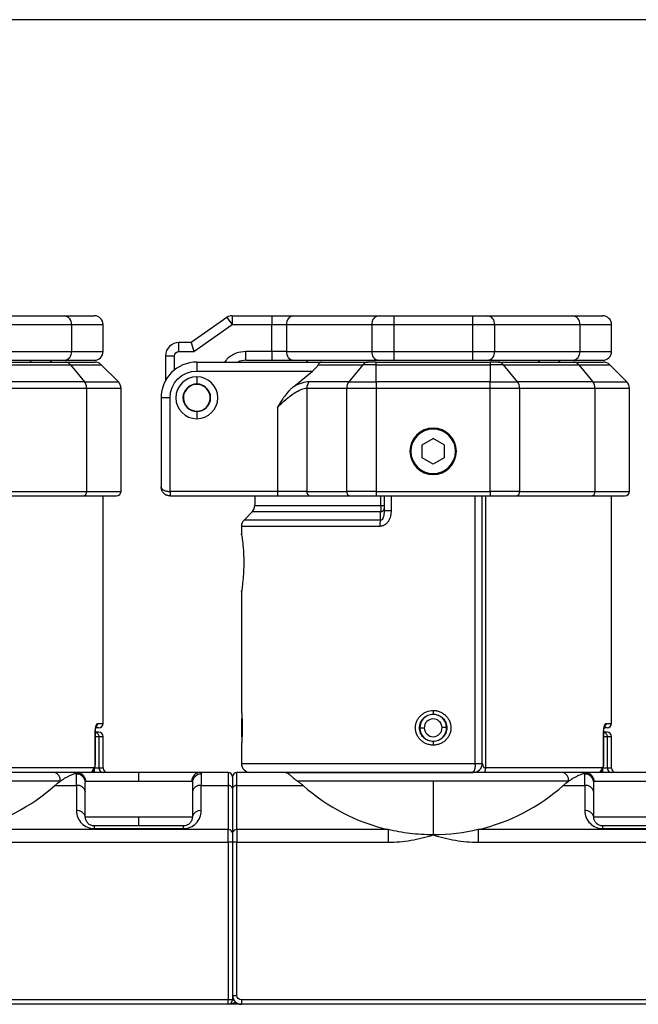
# Model space of a CAD drawing. Header units: millimetres. Extents: x 25 to 1092, y 25 to 838.
# Tile 3 of 81: x 195 to 288, y 126 to 273. Entities that reach past the tile are written whole.
import ezdxf

# ---------------------------------------------------------------- set-up
doc = ezdxf.new("R2010")
doc.units = ezdxf.units.MM
doc.header["$LTSCALE"] = 4
doc.linetypes.add('SLD-Solid', pattern=[0])
doc.layers.add('DIMENSIONS', color=140, linetype='SLD-Solid', lineweight=25)
doc.styles.add('SLDTEXTSTYLE0', font='VERDANA.TTF')
doc.dimstyles.new('SLDDIMSTYLE9', dxfattribs={"dimtxt": 8.632031, "dimasz": 13.208, "dimexe": 0, "dimexo": 0.0625, "dimgap": 2.158008, "dimtad": 0, "dimtih": 1, "dimtoh": 1, "dimlfac": 0.75, "dimrnd": 1e-09, "dimzin": 12, "dimdsep": 46, "dimtxsty": 'SLDTEXTSTYLE0', "dimsah": 1, "dimcen": 0.09, "dimadec": 0, "dimazin": 3, "dimtfac": 1, "dimtofl": 0, "dimtmove": 0, "dimatfit": 3, "dimfxl": 0, "dimfrac": 2, "dimtolj": 1, "dimtzin": 12, "dimarcsym": 0})

# ---------------------------------------------------------------- blocks, each defined once
blk = doc.blocks.new('_D_27')
at = {"layer": 'DIMENSIONS'}
for p, q in [((394.97, 273.31), (59.01, 273.31)), ((71.71, 273.31), (71.71, 216.52)), ((58.88, 200.87), (55.99, 200.87)), ((55.99, 200.87), (55.99, 187.15)), ((84.53, 200.87), (87.43, 200.87)), ((87.43, 200.87), (87.43, 187.15)), ((55.99, 187.15), (58.88, 187.15)), ((87.43, 187.15), (84.53, 187.15)), ((71.71, 126.12), (71.71, 185.22)), ((147.46, 126.12), (59.01, 126.12))]:
    blk.add_line(p, q, dxfattribs=at)
for points in [[(71.71, 273.31), (69.68, 260.1), (73.74, 260.1)], [(71.71, 126.12), (73.74, 139.33), (69.68, 139.33)]]:
    blk.add_solid(points, dxfattribs=at)
at = {"layer": 'DIMENSIONS', "char_height": 8.467, "attachment_point": 1, "style": 'SLDTEXTSTYLE0'}
for s, insert in [('110.4', (55.29, 213.56)), ('4.35', (58.88, 197.91))]:
    blk.add_mtext(s, dxfattribs=dict(at, insert=insert))

msp = doc.modelspace()

# ---------------------------------------------------------------- linework, layer by layer
for p, q in [((189.303, 229.055), (202.05, 229.055)), ((226.384, 228.814), (221.016, 225.055)), ((226.384, 228.814), (227.149, 227.722)), ((227.149, 229.055), (227.149, 227.722)), ((227.149, 229.055), (233.069, 229.055)), ((233.069, 229.055), (233.069, 227.722)), ((236.365, 229.055), (249.112, 229.055)), ((251.305, 229.055), (251.305, 227.722)), ((251.305, 229.055), (263.109, 229.055)), ((263.109, 229.055), (263.109, 227.722)), ((265.303, 229.055), (278.05, 229.055)), ((190.4, 227.722), (203.147, 227.722)), ((203.147, 227.722), (203.147, 223.722)), ((203.147, 227.722), (207.874, 227.722)), ((207.874, 223.722), (207.874, 227.722)), ((221.436, 223.722), (227.149, 227.722)), ((227.149, 227.722), (233.069, 227.722)), ((233.069, 227.722), (235.263, 227.722)), ((233.069, 223.722), (233.069, 227.722)), ((235.263, 227.722), (235.268, 227.722)), ((235.263, 227.722), (235.263, 223.722)), ((235.268, 227.722), (248.015, 227.722)), ((235.268, 227.722), (235.268, 223.722)), ((248.015, 227.722), (251.305, 227.722)), ((248.015, 227.722), (248.015, 223.722)), ((251.305, 227.722), (263.109, 227.722)), ((251.305, 227.722), (251.305, 223.722)), ((263.109, 227.722), (266.4, 227.722)), ((263.109, 227.722), (263.109, 223.722)), ((266.4, 227.722), (266.4, 223.722)), ((266.4, 227.722), (279.147, 227.722)), ((279.147, 227.722), (279.147, 223.722)), ((279.147, 227.722), (283.874, 227.722)), ((283.874, 223.722), (283.874, 227.722)), ((219.207, 223.722), (219.207, 225.055)), ((221.016, 225.055), (219.207, 225.055)), ((221.016, 225.055), (221.436, 223.722)), ((189.303, 222.388), (202.05, 222.388)), ((190.4, 223.722), (203.147, 223.722)), ((203.147, 223.722), (207.874, 223.722)), ((217.207, 223.055), (217.207, 219.37)), ((217.207, 223.055), (218.541, 223.055)), ((218.541, 220.952), (218.541, 223.055)), ((219.207, 223.722), (221.436, 223.722)), ((233.069, 223.722), (229.207, 223.722)), ((229.207, 222.388), (229.207, 223.722)), ((229.207, 222.388), (233.069, 222.388)), ((235.263, 223.722), (233.069, 223.722)), ((233.069, 223.722), (233.069, 222.388)), ((235.263, 223.722), (235.268, 223.722)), ((235.268, 223.722), (248.015, 223.722)), ((236.365, 222.388), (249.112, 222.388)), ((248.015, 223.722), (251.305, 223.722)), ((251.305, 223.722), (251.305, 222.388)), ((251.305, 223.722), (263.109, 223.722)), ((251.305, 222.388), (263.109, 222.388)), ((263.109, 223.722), (263.109, 222.388)), ((263.109, 223.722), (266.4, 223.722)), ((265.303, 222.388), (278.05, 222.388)), ((266.4, 223.722), (279.147, 223.722)), ((279.147, 223.722), (283.874, 223.722)), ((190.925, 222.122), (202.192, 222.122)), ((191.703, 221.731), (202.969, 221.731)), ((202.969, 221.731), (205.074, 219.179)), ((202.969, 221.731), (207.598, 221.731)), ((210.15, 219.179), (207.598, 221.731)), ((221.874, 222.122), (221.874, 220.788)), ((221.874, 222.122), (240.525, 222.122)), ((221.874, 220.788), (239.153, 220.788)), ((236.307, 218.442), (239.153, 220.788)), ((240.028, 221.731), (246.712, 221.731)), ((240.525, 222.122), (247.489, 222.122)), ((246.712, 221.731), (244.607, 219.179)), ((248.683, 221.731), (246.712, 221.731)), ((248.683, 221.731), (248.683, 222.122)), ((248.683, 222.122), (265.732, 222.122)), ((248.683, 219.179), (248.683, 221.731)), ((248.683, 221.731), (265.732, 221.731)), ((265.732, 222.122), (265.732, 221.731)), ((265.732, 221.731), (265.732, 219.179)), ((267.703, 221.731), (265.732, 221.731)), ((266.925, 222.122), (278.192, 222.122)), ((269.808, 219.179), (267.703, 221.731)), ((267.703, 221.731), (278.969, 221.731)), ((278.969, 221.731), (281.074, 219.179)), ((278.969, 221.731), (283.598, 221.731)), ((286.15, 219.179), (283.598, 221.731)), ((221.874, 219.922), (221.874, 218.855)), ((205.074, 219.179), (193.808, 219.179)), ((194.13, 218.236), (205.396, 218.236)), ((205.074, 219.179), (210.15, 219.179)), ((205.396, 218.236), (205.396, 202.788)), ((205.396, 218.236), (210.541, 218.236)), ((210.541, 202.788), (210.541, 218.236)), ((238.316, 218.236), (244.285, 218.236)), ((238.316, 218.236), (238.316, 202.788)), ((244.607, 219.179), (238.638, 219.179)), ((244.285, 218.236), (248.683, 218.236)), ((244.285, 202.788), (244.285, 218.236)), ((244.607, 219.179), (248.683, 219.179)), ((248.683, 219.179), (248.683, 218.236)), ((265.732, 219.179), (248.683, 219.179)), ((248.683, 218.236), (265.732, 218.236)), ((248.683, 218.236), (248.683, 202.788)), ((265.732, 218.236), (265.732, 219.179)), ((265.732, 219.179), (269.808, 219.179)), ((265.732, 202.788), (265.732, 218.236)), ((265.732, 218.236), (270.13, 218.236)), ((281.074, 219.179), (269.808, 219.179)), ((270.13, 218.236), (270.13, 202.788)), ((270.13, 218.236), (281.396, 218.236)), ((281.074, 219.179), (286.15, 219.179)), ((281.396, 218.236), (281.396, 202.788)), ((281.396, 218.236), (286.541, 218.236)), ((286.541, 202.788), (286.541, 218.236)), ((216.541, 216.788), (216.541, 203.455)), ((217.874, 216.788), (216.541, 216.788)), ((217.874, 202.788), (217.874, 216.788)), ((233.918, 215.341), (233.918, 202.788)), ((221.874, 214.722), (221.874, 213.655)), ((257.207, 212.122), (257.207, 212.255)), ((255.541, 209.751), (257.207, 210.713)), ((258.874, 209.751), (257.207, 210.713)), ((255.541, 207.826), (255.541, 209.751)), ((258.874, 209.751), (258.874, 207.826)), ((257.207, 206.864), (255.541, 207.826)), ((258.874, 207.826), (257.207, 206.864)), ((257.207, 205.322), (257.207, 205.455)), ((193.58, 202.122), (204.846, 202.122)), ((194.13, 202.788), (205.396, 202.788)), ((205.396, 202.788), (210.541, 202.788)), ((207.874, 168.122), (207.874, 202.122)), ((233.918, 202.788), (217.874, 202.788)), ((217.874, 202.788), (217.874, 202.122)), ((217.874, 202.122), (233.918, 202.122)), ((230.541, 202.122), (230.541, 200.674)), ((238.316, 202.788), (233.918, 202.788)), ((233.918, 202.788), (233.918, 202.122)), ((238.316, 202.788), (244.285, 202.788)), ((238.866, 202.122), (244.835, 202.122)), ((248.683, 202.788), (244.285, 202.788)), ((248.683, 202.788), (248.683, 202.122)), ((248.683, 202.788), (265.732, 202.788)), ((248.683, 202.122), (265.732, 202.122)), ((249.402, 200.674), (249.402, 202.122)), ((249.874, 202.122), (249.874, 199.89)), ((250.915, 202.122), (250.915, 199.89)), ((263.5, 162.122), (263.5, 202.122)), ((264.541, 162.122), (264.541, 202.122)), ((265.012, 202.122), (265.012, 161.455)), ((270.13, 202.788), (265.732, 202.788)), ((265.732, 202.788), (265.732, 202.122)), ((269.58, 202.122), (280.846, 202.122)), ((270.13, 202.788), (281.396, 202.788)), ((281.396, 202.788), (286.541, 202.788)), ((283.874, 168.122), (283.874, 202.122)), ((230.541, 200.674), (249.402, 200.674)), ((249.402, 200.674), (249.874, 200.674)), ((228.931, 198.512), (230.15, 199.731)), ((249.344, 199.731), (230.15, 199.731)), ((249.338, 198.512), (249.344, 199.731)), ((250.915, 199.89), (249.874, 199.89)), ((228.541, 197.569), (228.541, 196.44)), ((249.23, 197.569), (228.541, 197.569)), ((249.338, 198.512), (228.931, 198.512)), ((228.541, 187.802), (228.541, 170.091)), ((228.559, 187.84), (228.553, 187.802)), ((228.571, 187.937), (228.569, 187.91)), ((257.21, 170.047), (257.209, 169.488)), ((207.071, 168.122), (207.874, 168.122)), ((228.541, 168.788), (228.541, 167.485)), ((283.071, 168.122), (283.874, 168.122)), ((206.688, 162.122), (206.688, 166.788)), ((206.688, 166.788), (206.718, 166.788)), ((206.718, 162.122), (206.718, 166.788)), ((228.541, 167.485), (228.541, 166.122)), ((255.874, 167.425), (255.208, 167.409)), ((259.207, 167.5), (258.54, 167.485)), ((282.688, 162.122), (282.688, 166.788)), ((282.688, 166.788), (282.718, 166.788)), ((282.718, 162.122), (282.718, 166.788)), ((207.233, 166.122), (206.718, 166.122)), ((207.233, 166.122), (207.233, 161.455)), ((207.874, 166.122), (207.233, 166.122)), ((207.874, 161.455), (207.874, 166.122)), ((257.207, 165.422), (257.207, 164.863)), ((283.233, 166.122), (282.718, 166.122)), ((283.233, 166.122), (283.233, 161.455)), ((283.874, 166.122), (283.233, 166.122)), ((283.874, 161.455), (283.874, 166.122)), ((228.541, 164.818), (228.541, 162.122)), ((206.718, 162.122), (206.688, 162.122)), ((228.541, 162.122), (263.5, 162.122)), ((263.5, 162.122), (264.541, 162.122)), ((282.718, 162.122), (282.688, 162.122)), ((206.467, 161.455), (189.012, 161.455)), ((203.874, 158.836), (203.874, 160.545)), ((206.582, 161.455), (207.233, 161.455)), ((206.582, 160.788), (206.582, 161.373)), ((207.233, 161.455), (207.874, 161.455)), ((213.207, 159.455), (213.207, 160.788)), ((226.541, 160.788), (222.431, 160.788)), ((222.541, 160.545), (222.541, 158.836)), ((226.541, 160.788), (226.541, 158.836)), ((227.874, 158.836), (227.874, 160.788)), ((235.143, 160.788), (227.874, 160.788)), ((282.467, 161.455), (265.012, 161.455)), ((279.874, 158.836), (279.874, 160.545)), ((282.582, 161.455), (283.233, 161.455)), ((282.582, 160.788), (282.582, 161.373)), ((283.233, 161.455), (283.874, 161.455)), ((201.44, 159.455), (181.207, 159.455)), ((205.235, 159.455), (213.207, 159.455)), ((213.207, 159.455), (221.113, 159.455)), ((257.207, 159.455), (236.974, 159.455)), ((257.207, 159.455), (257.207, 151.455)), ((277.44, 159.455), (257.207, 159.455)), ((281.235, 159.455), (289.207, 159.455)), ((200.663, 158.836), (203.874, 158.836)), ((203.874, 158.836), (203.874, 155.064)), ((205.207, 154.122), (205.207, 157.893)), ((221.207, 157.893), (221.207, 154.122)), ((222.541, 155.064), (222.541, 158.836)), ((222.541, 158.836), (226.541, 158.836)), ((226.541, 158.836), (226.541, 152.236)), ((227.207, 158.364), (227.207, 151.765)), ((227.874, 158.836), (237.752, 158.836)), ((227.874, 152.236), (227.874, 158.836)), ((276.663, 158.836), (279.874, 158.836)), ((279.874, 158.836), (279.874, 155.064)), ((281.207, 154.122), (281.207, 157.893)), ((205.207, 154.122), (213.207, 154.122)), ((213.207, 154.122), (221.207, 154.122)), ((213.207, 152.788), (213.207, 154.122)), ((281.207, 154.122), (289.207, 154.122)), ((226.541, 152.236), (187.931, 152.236)), ((206.541, 152.788), (206.541, 152.398)), ((219.874, 152.788), (206.541, 152.788)), ((206.541, 152.398), (219.874, 152.398)), ((219.874, 152.398), (219.874, 152.788)), ((226.541, 150.35), (226.541, 152.236)), ((227.874, 152.236), (227.874, 150.35)), ((250.483, 152.236), (227.874, 152.236)), ((250.483, 152.236), (250.483, 150.35)), ((263.931, 152.236), (263.931, 150.35)), ((302.541, 152.236), (263.931, 152.236)), ((282.541, 152.788), (282.541, 152.398)), ((295.874, 152.788), (282.541, 152.788)), ((282.541, 152.398), (295.874, 152.398)), ((187.931, 150.35), (226.541, 150.35)), ((226.541, 150.35), (226.541, 126.788)), ((227.207, 150.35), (226.541, 150.35)), ((227.207, 150.35), (227.207, 127.455)), ((227.874, 150.35), (227.207, 150.35)), ((227.207, 150.35), (227.207, 126.788)), ((227.874, 127.455), (227.874, 150.35)), ((227.874, 150.35), (250.483, 150.35)), ((263.931, 150.35), (302.541, 150.35)), ((226.541, 126.788), (152.541, 126.788)), ((226.541, 126.122), (226.541, 126.788)), ((227.207, 126.788), (226.541, 126.788)), ((227.207, 127.455), (227.874, 127.455)), ((227.207, 126.788), (227.386, 126.788)), ((302.541, 126.788), (228.541, 126.788)), ((228.541, 126.788), (228.541, 126.122)), ((226.541, 126.122), (152.541, 126.122)), ((228.541, 126.122), (226.541, 126.122)), ((302.541, 126.122), (228.541, 126.122))]:
    msp.add_line(p, q)
at = {"flags": 128}
for points in [[(228.578, 196.281), (228.566, 196.326), (228.559, 196.403)], [(228.559, 187.84), (228.566, 187.917), (228.571, 187.937)], [(265.012, 161.455), (265.008, 161.325), (264.997, 161.2), (264.979, 161.085), (264.955, 160.984), (264.925, 160.901), (264.892, 160.839), (264.855, 160.801), (264.817, 160.788)]]:
    msp.add_lwpolyline(points, dxfattribs=at)
for centre, radius, start, end in [((201.919, 227.829), 1.233, 354.98694, 83.90303), ((206.541, 227.722), 1.333, 0, 90), ((227.149, 227.722), 1.333, 90, 125), ((236.491, 227.829), 1.233, 96.08969, 185.00817), ((236.496, 227.829), 1.233, 96.09697, 185.01306), ((249.242, 227.829), 1.233, 96.09697, 185.01306), ((265.172, 227.829), 1.233, 354.98694, 83.90303), ((277.919, 227.829), 1.233, 354.98694, 83.90303), ((282.541, 227.722), 1.333, 0, 90), ((219.207, 223.055), 2, 90, 180), ((196.789, 222.474), 0.354, 274.32875, 345.91019), ((199.807, 222.522), 0.4, 270, 340.52878), ((201.919, 223.614), 1.233, 276.09697, 5.01306), ((206.541, 223.722), 1.333, 270, 0), ((229.207, 219.722), 2.667, 90, 115.84193), ((236.491, 223.614), 1.233, 174.99183, 263.91031), ((236.496, 223.614), 1.233, 174.98694, 263.90303), ((238.607, 222.522), 0.4, 199.47122, 270), ((249.242, 223.614), 1.233, 174.98694, 263.90303), ((265.172, 223.614), 1.233, 276.09697, 5.01306), ((272.789, 222.474), 0.354, 274.32875, 345.91019), ((275.807, 222.522), 0.4, 270, 340.52878), ((277.919, 223.614), 1.233, 276.09697, 5.01306), ((282.541, 223.722), 1.333, 270, 0), ((202.17, 221.108), 1.014, 37.92198, 88.73645), ((206.655, 220.788), 1.333, 45, 90), ((221.874, 216.788), 5.333, 90, 180), ((247.511, 221.108), 1.014, 91.26355, 142.07802), ((266.903, 221.108), 1.014, 37.92198, 88.73645), ((278.17, 221.108), 1.014, 37.92198, 88.73645), ((282.655, 220.788), 1.333, 45, 90), ((221.874, 216.788), 3.133, 90, 270), ((221.874, 216.788), 3.133, 270, 90), ((203.909, 218.254), 1.487, 359.28972, 38.42738), ((209.207, 218.236), 1.333, 0, 45), ((221.874, 216.788), 2.067, 90, 180), ((221.874, 216.788), 2, 339.0388, 159.0388), ((221.874, 216.788), 2.067, 0, 90), ((239.803, 218.254), 1.487, 141.57262, 180.71028), ((245.772, 218.254), 1.487, 141.57262, 180.71028), ((268.642, 218.254), 1.487, 359.28972, 38.42738), ((279.909, 218.254), 1.487, 359.28972, 38.42738), ((285.207, 218.236), 1.333, 0, 45), ((221.874, 216.788), 2.067, 180, 270), ((221.874, 216.788), 2, 159.0388, 339.0388), ((221.874, 216.788), 2.067, 270, 0), ((257.207, 208.788), 3.467, 90, 270), ((257.207, 208.788), 3.333, 90, 270), ((257.207, 208.788), 3.467, 270, 90), ((257.207, 208.788), 3.333, 270, 90), ((204.782, 202.735), 0.617, 276.01969, 4.96102), ((209.874, 202.788), 0.667, 270, 0), ((238.931, 202.735), 0.617, 175.03898, 263.98031), ((244.899, 202.735), 0.617, 175.03898, 263.98031), ((269.515, 202.735), 0.617, 276.01969, 4.96102), ((280.782, 202.735), 0.617, 276.01969, 4.96102), ((285.874, 202.788), 0.667, 270, 0), ((229.207, 200.674), 1.333, 315, 0), ((249.328, 200.283), 0.552, 271.71505, 351.62256), ((229.874, 197.569), 1.333, 135, 180), ((252.913, 197.622), 3.683, 166.02229, 180.82687), ((257.207, 167.455), 2, 1.30264, 181.30264), ((257.207, 167.455), 2.033, 89.93766, 90), ((206.4, 168.117), 0.67, 304.05398, 0.35284), ((207.207, 168.122), 0.667, 270, 0), ((257.207, 167.455), 1.333, 1.30264, 181.30264), ((282.4, 168.117), 0.67, 304.05398, 0.35284), ((283.207, 168.122), 0.667, 270, 0), ((207.207, 166.122), 0.667, 0, 90), ((257.207, 167.455), 2, 181.30264, 1.30264), ((257.207, 167.455), 1.333, 181.30264, 1.30264), ((283.207, 166.122), 0.667, 0, 90), ((229.874, 162.122), 1.333, 180, 270), ((261.762, 161.804), 1.767, 324.89325, 10.34524), ((263.207, 162.122), 1.333, 270, 0), ((200.267, 159.63), 1.186, 351.5269, 77.66547), ((203.898, 159.235), 1.31, 1.08526, 91.04563), ((203.882, 159.315), 1.33, 1.09601, 90.11043), ((205.818, 161.438), 0.65, 271.59396, 1.50985), ((207.892, 161.447), 0.659, 179.31145, 269.29449), ((208.541, 161.455), 0.667, 180, 270), ((222.439, 159.463), 1.326, 90.34134, 180.33732), ((222.517, 159.235), 1.31, 88.95437, 178.91474), ((226.541, 160.122), 0.667, 0, 90), ((227.874, 160.122), 0.667, 90, 180), ((276.267, 159.63), 1.186, 351.5269, 77.66547), ((279.898, 159.235), 1.31, 1.08526, 91.04563), ((279.882, 159.315), 1.33, 1.09601, 90.11043), ((281.818, 161.438), 0.65, 271.59396, 1.50985), ((283.892, 161.447), 0.659, 179.31145, 269.29449), ((284.541, 161.455), 0.667, 180, 270), ((181.207, 180.788), 29.333, 283.25148, 311.54934), ((204.041, 157.657), 1.19, 11.42175, 98.04947), ((222.374, 157.657), 1.19, 81.95053, 168.57825), ((226.624, 158.246), 0.595, 11.42175, 98.04947), ((227.791, 158.246), 0.595, 81.95053, 168.57825), ((257.207, 180.788), 29.333, 228.45066, 256.74852), ((257.207, 180.788), 29.333, 283.25148, 311.54934), ((280.041, 157.657), 1.19, 11.42175, 98.04947), ((204.041, 153.886), 1.19, 11.42175, 98.04947), ((222.374, 153.886), 1.19, 81.95053, 168.57825), ((280.041, 153.886), 1.19, 11.42175, 98.04947), ((226.624, 151.647), 0.595, 11.42175, 98.04947), ((227.791, 151.647), 0.595, 81.95053, 168.57825), ((226.541, 126.788), 0.667, 270, 0), ((228.541, 127.455), 1.333, 180, 270)]:
    msp.add_arc(centre, radius, start, end)
for centre, major_axis, ratio, start_param, end_param in [((238.238, 220.788), (1.832, 1.254), 0.2475294, 5.0593343, 5.8447325), ((240.525, 220.788), (0, 1.333), 0.5266817, 0, 0.7853982)]:
    msp.add_ellipse(centre, major_axis=major_axis, ratio=ratio, start_param=start_param, end_param=end_param)
for points, knots in [([(202.05, 229.055), (202.148, 229.055), (202.346, 229.055), (202.63, 229.055), (202.906, 229.055), (203.172, 229.055), (203.429, 229.055), (203.676, 229.055), (204.122, 229.055), (204.714, 229.055), (205.366, 229.055), (205.884, 229.055), (206.197, 229.055), (206.375, 229.055), (206.47, 229.055), (206.53, 229.055), (206.537, 229.055), (206.541, 229.055)], [0, 0, 0, 0, 0.0343141, 0.0685931, 0.1028519, 0.1371051, 0.1713675, 0.2056539, 0.239979, 0.3641255, 0.4883175, 0.6154333, 0.7425957, 0.8069779, 0.8712743, 0.9355825, 1, 1, 1, 1]), ([(233.069, 229.055), (233.148, 229.055), (233.307, 229.055), (233.544, 229.055), (233.779, 229.055), (234.095, 229.055), (234.484, 229.055), (234.932, 229.055), (235.353, 229.055), (235.734, 229.055), (236.077, 229.055), (236.266, 229.055), (236.36, 229.055)], [0, 0, 0, 0, 0.0616722, 0.1231475, 0.1846448, 0.2463831, 0.3731296, 0.5000539, 0.6268003, 0.7537247, 0.8768182, 1, 1, 1, 1]), ([(249.112, 229.055), (249.142, 229.055), (249.204, 229.055), (249.306, 229.055), (249.414, 229.055), (249.57, 229.055), (249.783, 229.055), (250.063, 229.055), (250.362, 229.055), (250.672, 229.055), (250.988, 229.055), (251.2, 229.055), (251.305, 229.055)], [0, 0, 0, 0, 0.061656, 0.12312638, 0.18462994, 0.24638515, 0.37308584, 0.50005352, 0.62675422, 0.75372191, 0.8767948, 1, 1, 1, 1]), ([(263.109, 229.055), (263.162, 229.055), (263.268, 229.055), (263.426, 229.055), (263.583, 229.055), (263.793, 229.055), (264.052, 229.055), (264.351, 229.055), (264.631, 229.055), (264.885, 229.055), (265.114, 229.055), (265.24, 229.055), (265.303, 229.055)], [0, 0, 0, 0, 0.061656, 0.1231264, 0.1846299, 0.2463852, 0.3730858, 0.5000535, 0.6267542, 0.7537219, 0.8767948, 1, 1, 1, 1]), ([(278.05, 229.055), (278.148, 229.055), (278.346, 229.055), (278.63, 229.055), (278.906, 229.055), (279.172, 229.055), (279.429, 229.055), (279.676, 229.055), (280.122, 229.055), (280.714, 229.055), (281.366, 229.055), (281.884, 229.055), (282.197, 229.055), (282.375, 229.055), (282.47, 229.055), (282.53, 229.055), (282.537, 229.055), (282.541, 229.055)], [0, 0, 0, 0, 0.0343141, 0.0685931, 0.1028519, 0.1371051, 0.1713675, 0.2056539, 0.239979, 0.3641255, 0.4883175, 0.6154333, 0.7425957, 0.8069779, 0.8712743, 0.9355825, 1, 1, 1, 1]), ([(229.207, 223.722), (228.704, 223.668), (227.926, 223.586), (226.998, 223.085), (226.418, 222.633), (226.141, 222.269), (226.029, 222.122)], [0, 0, 0, 0, 0.40698663, 0.62832699, 0.84986131, 1, 1, 1, 1]), ([(202.192, 222.122), (202.29, 222.122), (202.486, 222.122), (202.769, 222.122), (203.043, 222.122), (203.308, 222.122), (203.563, 222.122), (203.809, 222.122), (204.252, 222.122), (204.84, 222.122), (205.488, 222.122), (206.003, 222.122), (206.314, 222.122), (206.49, 222.122), (206.585, 222.122), (206.644, 222.122), (206.651, 222.122), (206.655, 222.122)], [0, 0, 0, 0, 0.0343296, 0.0686245, 0.1028993, 0.1371687, 0.1714472, 0.2057494, 0.24009, 0.3642468, 0.4884491, 0.6155412, 0.74268, 0.8070405, 0.8713164, 0.9356041, 1, 1, 1, 1]), ([(278.192, 222.122), (278.29, 222.122), (278.486, 222.122), (278.769, 222.122), (279.043, 222.122), (279.308, 222.122), (279.563, 222.122), (279.809, 222.122), (280.252, 222.122), (280.84, 222.122), (281.488, 222.122), (282.003, 222.122), (282.314, 222.122), (282.49, 222.122), (282.585, 222.122), (282.644, 222.122), (282.651, 222.122), (282.655, 222.122)], [0, 0, 0, 0, 0.0343296, 0.0686245, 0.1028993, 0.1371687, 0.1714472, 0.2057494, 0.24009, 0.3642468, 0.4884491, 0.6155412, 0.74268, 0.8070405, 0.8713164, 0.9356041, 1, 1, 1, 1]), ([(236.307, 218.442), (236.291, 218.429), (236.259, 218.403), (236.197, 218.349), (236.089, 218.254), (235.88, 218.058), (235.484, 217.645), (234.993, 217.027), (234.438, 216.214), (234.102, 215.65), (233.918, 215.341)], [0, 0, 0, 0, 0.01586703, 0.03142681, 0.06276865, 0.12526431, 0.24986176, 0.49935474, 0.72558492, 1, 1, 1, 1]), ([(233.918, 215.341), (234.781, 216.23), (235.641, 216.966), (237.166, 217.97), (237.829, 218.236), (238.316, 218.236)], [0, 0, 0, 0, 0.5, 0.5, 1, 1, 1, 1]), ([(216.541, 203.455), (216.542, 203.434), (216.544, 203.394), (216.56, 203.338), (216.582, 203.288), (216.607, 203.246), (216.657, 203.177), (216.753, 203.086), (216.926, 202.98), (217.133, 202.896), (217.37, 202.834), (217.619, 202.796), (217.79, 202.791), (217.874, 202.788)], [0, 0, 0, 0, 0.0640233, 0.121264, 0.171722, 0.2153975, 0.2522916, 0.3932982, 0.5179771, 0.6466321, 0.7692914, 0.8867712, 1, 1, 1, 1]), ([(217.874, 202.122), (217.832, 202.123), (217.749, 202.125), (217.623, 202.143), (217.498, 202.173), (217.375, 202.216), (217.255, 202.271), (217.14, 202.339), (217.03, 202.419), (216.898, 202.539), (216.753, 202.716), (216.637, 202.939), (216.557, 203.19), (216.547, 203.357), (216.541, 203.455)], [0, 0, 0, 0, 0.0561967, 0.1133341, 0.1715385, 0.2309294, 0.291619, 0.3537129, 0.4173094, 0.4825, 0.6071044, 0.7480814, 0.8528983, 1, 1, 1, 1]), ([(250.915, 199.89), (250.914, 199.822), (250.911, 199.686), (250.893, 199.484), (250.865, 199.287), (250.809, 199.024), (250.708, 198.705), (250.525, 198.342), (250.285, 198.024), (250.028, 197.812), (249.8, 197.688), (249.616, 197.621), (249.425, 197.577), (249.295, 197.572), (249.23, 197.569)], [0, 0, 0, 0, 0.0639141, 0.1265749, 0.1882132, 0.2490711, 0.3773502, 0.4988736, 0.6276226, 0.7492138, 0.8116808, 0.8743339, 0.9372214, 1, 1, 1, 1]), ([(249.874, 199.89), (249.874, 199.717), (249.865, 199.549), (249.826, 199.223), (249.796, 199.066), (249.708, 198.791), (249.65, 198.671), (249.508, 198.517), (249.424, 198.487), (249.338, 198.512)], [0, 0, 0, 0, 0.25, 0.25, 0.5, 0.5, 0.75, 0.75, 1, 1, 1, 1]), ([(228.552, 196.451), (228.55, 196.46), (228.543, 196.51), (228.632, 195.935), (228.773, 194.791), (228.869, 193.439), (228.894, 192.29), (228.885, 191.417), (228.851, 190.57), (228.777, 189.535), (228.649, 188.426), (228.589, 188.036), (228.559, 187.84)], [0, 0, 0, 0, 0.0326824, 0.1706801, 0.3085984, 0.4464417, 0.5157629, 0.5850521, 0.6542974, 0.7238504, 0.8619217, 1, 1, 1, 1]), ([(228.541, 170.091), (228.541, 170.091), (228.542, 170.075), (228.548, 170.009), (228.553, 169.959), (228.565, 169.829), (228.571, 169.749), (228.587, 169.56), (228.595, 169.45), (228.611, 169.208), (228.62, 169.076), (228.635, 168.788), (228.642, 168.634), (228.66, 168.156), (228.667, 167.805), (228.667, 167.284), (228.665, 167.107), (228.659, 166.766), (228.654, 166.6), (228.642, 166.279), (228.635, 166.124), (228.62, 165.838), (228.612, 165.705), (228.595, 165.46), (228.587, 165.352), (228.572, 165.163), (228.565, 165.081), (228.553, 164.951), (228.549, 164.902), (228.542, 164.836), (228.541, 164.818), (228.541, 164.818)], [0, 0, 0, 0, 0.0625, 0.0625, 0.125, 0.125, 0.1875, 0.1875, 0.25, 0.25, 0.3125, 0.3125, 0.375, 0.375, 0.5, 0.5, 0.5625, 0.5625, 0.625, 0.625, 0.6875, 0.6875, 0.75, 0.75, 0.8125, 0.8125, 0.875, 0.875, 0.9375, 0.9375, 1, 1, 1, 1]), ([(257.207, 164.863), (257.034, 164.863), (256.864, 164.879), (256.528, 164.944), (256.361, 164.993), (256.042, 165.121), (255.891, 165.199), (255.603, 165.385), (255.467, 165.493), (255.221, 165.731), (255.11, 165.861), (254.915, 166.144), (254.831, 166.296), (254.629, 166.767), (254.558, 167.112), (254.558, 167.625), (254.575, 167.798), (254.644, 168.134), (254.696, 168.297), (254.831, 168.613), (254.915, 168.766), (255.109, 169.047), (255.22, 169.178), (255.468, 169.418), (255.602, 169.524), (255.889, 169.71), (256.044, 169.79), (256.522, 169.982), (256.864, 170.048), (257.21, 170.047)], [0, 0, 0, 0, 0.0625, 0.0625, 0.125, 0.125, 0.1875, 0.1875, 0.25, 0.25, 0.3125, 0.3125, 0.375, 0.375, 0.5, 0.5, 0.5625, 0.5625, 0.625, 0.625, 0.6875, 0.6875, 0.75, 0.75, 0.8125, 0.8125, 0.875, 0.875, 1, 1, 1, 1]), ([(257.207, 165.422), (257.073, 165.422), (256.941, 165.435), (256.681, 165.487), (256.551, 165.526), (256.305, 165.628), (256.189, 165.69), (255.968, 165.838), (255.863, 165.924), (255.582, 166.205), (255.431, 166.431), (255.228, 166.92), (255.174, 167.188), (255.174, 167.586), (255.187, 167.721), (255.239, 167.982), (255.277, 168.109), (255.379, 168.355), (255.443, 168.474), (255.59, 168.694), (255.674, 168.797), (255.863, 168.987), (255.966, 169.071), (256.186, 169.218), (256.305, 169.282), (256.674, 169.435), (256.938, 169.488), (257.207, 169.488)], [0, 0, 0, 0, 0.0625, 0.0625, 0.125, 0.125, 0.1875, 0.1875, 0.25, 0.25, 0.375, 0.375, 0.5, 0.5, 0.5625, 0.5625, 0.625, 0.625, 0.6875, 0.6875, 0.75, 0.75, 0.8125, 0.8125, 0.875, 0.875, 1, 1, 1, 1]), ([(257.21, 170.047), (257.383, 170.047), (257.554, 170.03), (257.889, 169.966), (258.056, 169.917), (258.374, 169.788), (258.526, 169.71), (258.813, 169.524), (258.949, 169.416), (259.195, 169.178), (259.305, 169.048), (259.5, 168.765), (259.584, 168.613), (259.785, 168.143), (259.857, 167.798), (259.857, 167.285), (259.839, 167.112), (259.77, 166.776), (259.719, 166.613), (259.584, 166.297), (259.5, 166.145), (259.306, 165.864), (259.196, 165.733), (258.947, 165.493), (258.814, 165.387), (258.527, 165.201), (258.373, 165.121), (258.054, 164.993), (257.89, 164.945), (257.554, 164.879), (257.38, 164.863), (257.207, 164.863)], [0, 0, 0, 0, 0.0625, 0.0625, 0.125, 0.125, 0.1875, 0.1875, 0.25, 0.25, 0.3125, 0.3125, 0.375, 0.375, 0.5, 0.5, 0.5625, 0.5625, 0.625, 0.625, 0.6875, 0.6875, 0.75, 0.75, 0.8125, 0.8125, 0.875, 0.875, 0.9375, 0.9375, 1, 1, 1, 1]), ([(257.209, 169.488), (257.344, 169.488), (257.476, 169.475), (257.736, 169.423), (257.865, 169.384), (258.111, 169.281), (258.228, 169.219), (258.448, 169.071), (258.553, 168.985), (258.833, 168.704), (258.985, 168.477), (259.187, 167.988), (259.241, 167.721), (259.241, 167.323), (259.227, 167.188), (259.175, 166.927), (259.137, 166.8), (259.035, 166.554), (258.971, 166.435), (258.824, 166.215), (258.74, 166.113), (258.551, 165.923), (258.448, 165.839), (258.228, 165.692), (258.11, 165.628), (257.74, 165.475), (257.476, 165.422), (257.207, 165.422)], [0, 0, 0, 0, 0.0625, 0.0625, 0.125, 0.125, 0.1875, 0.1875, 0.25, 0.25, 0.375, 0.375, 0.5, 0.5, 0.5625, 0.5625, 0.625, 0.625, 0.6875, 0.6875, 0.75, 0.75, 0.8125, 0.8125, 0.875, 0.875, 1, 1, 1, 1]), ([(206.688, 166.788), (206.689, 166.833), (206.689, 166.923), (206.696, 167.056), (206.707, 167.187), (206.726, 167.354), (206.759, 167.55), (206.811, 167.75), (206.871, 167.913), (206.936, 168.031), (207.004, 168.108), (207.048, 168.117), (207.071, 168.122)], [0, 0, 0, 0, 0.06266969, 0.12477147, 0.18703898, 0.25020007, 0.37417617, 0.4998533, 0.62404809, 0.7495094, 0.87464875, 1, 1, 1, 1]), ([(282.688, 166.788), (282.689, 166.833), (282.689, 166.923), (282.696, 167.056), (282.707, 167.187), (282.726, 167.354), (282.759, 167.55), (282.811, 167.75), (282.871, 167.913), (282.936, 168.031), (283.004, 168.108), (283.048, 168.117), (283.071, 168.122)], [0, 0, 0, 0, 0.0626697, 0.1247715, 0.187039, 0.2502001, 0.3741762, 0.4998533, 0.6240481, 0.7495094, 0.8746487, 1, 1, 1, 1]), ([(206.717, 166.788), (206.718, 166.876), (206.721, 167.045), (206.741, 167.256), (206.756, 167.401), (206.764, 167.477), (206.755, 167.49), (206.753, 167.494)], [0, 0, 0, 0, 0.2580953, 0.499505, 0.7250273, 0.9352379, 1, 1, 1, 1]), ([(207.207, 166.788), (207.186, 166.788), (207.149, 166.788), (206.844, 166.788), (206.718, 166.788)], [0, 0, 0, 0, 0.5846257, 1, 1, 1, 1]), ([(206.718, 166.761), (206.756, 166.755), (206.879, 166.737), (207.052, 166.602), (207.204, 166.384), (207.223, 166.209), (207.233, 166.122)], [0, 0, 0, 0, 0.1317344, 0.4211562, 0.7105781, 1, 1, 1, 1]), ([(207.207, 167.455), (207.186, 167.455), (207.154, 167.455), (206.832, 167.455), (206.726, 167.455)], [0, 0, 0, 0, 0.6728329, 1, 1, 1, 1]), ([(282.717, 166.788), (282.718, 166.876), (282.721, 167.045), (282.741, 167.256), (282.756, 167.401), (282.764, 167.477), (282.755, 167.49), (282.753, 167.494)], [0, 0, 0, 0, 0.2580953, 0.499505, 0.7250273, 0.9352379, 1, 1, 1, 1]), ([(283.207, 166.788), (283.186, 166.788), (283.149, 166.788), (282.844, 166.788), (282.718, 166.788)], [0, 0, 0, 0, 0.58462569, 1, 1, 1, 1]), ([(282.718, 166.761), (282.756, 166.755), (282.879, 166.737), (283.052, 166.602), (283.204, 166.384), (283.223, 166.209), (283.233, 166.122)], [0, 0, 0, 0, 0.1317344, 0.4211562, 0.7105781, 1, 1, 1, 1]), ([(283.207, 167.455), (283.186, 167.455), (283.154, 167.455), (282.832, 167.455), (282.726, 167.455)], [0, 0, 0, 0, 0.6728329, 1, 1, 1, 1]), ([(206.095, 160.855), (206.145, 160.87), (206.308, 160.921), (206.464, 161.123), (206.59, 161.377), (206.661, 161.609), (206.706, 161.863), (206.713, 162.035), (206.717, 162.122)], [0, 0, 0, 0, 0.1191286, 0.393453, 0.540484, 0.6916797, 0.8452122, 1, 1, 1, 1]), ([(206.467, 161.455), (206.477, 161.456), (206.496, 161.458), (206.525, 161.475), (206.556, 161.506), (206.59, 161.558), (206.624, 161.638), (206.651, 161.738), (206.672, 161.856), (206.686, 161.986), (206.687, 162.076), (206.688, 162.122)], [0, 0, 0, 0, 0.0839443, 0.1673316, 0.2513496, 0.3771626, 0.5005716, 0.6250163, 0.7498356, 0.8753734, 1, 1, 1, 1]), ([(264.541, 162.122), (264.541, 162.121), (264.541, 162.121), (264.544, 162.113), (264.552, 162.089), (264.566, 162.05), (264.582, 161.995), (264.598, 161.932), (264.62, 161.86), (264.654, 161.762), (264.706, 161.646), (264.791, 161.538), (264.883, 161.478), (264.96, 161.457), (264.998, 161.456), (265.012, 161.455)], [0, 0, 0, 0, 0.0238684, 0.0603616, 0.1206107, 0.1847133, 0.2339271, 0.3200546, 0.3869056, 0.4696157, 0.6344664, 0.7733958, 0.8920382, 0.9615494, 1, 1, 1, 1]), ([(282.095, 160.855), (282.145, 160.87), (282.308, 160.921), (282.464, 161.123), (282.59, 161.377), (282.661, 161.609), (282.706, 161.863), (282.713, 162.035), (282.717, 162.122)], [0, 0, 0, 0, 0.1191286, 0.393453, 0.540484, 0.6916797, 0.8452122, 1, 1, 1, 1]), ([(282.467, 161.455), (282.477, 161.456), (282.496, 161.458), (282.525, 161.475), (282.556, 161.506), (282.59, 161.558), (282.624, 161.638), (282.651, 161.738), (282.672, 161.856), (282.686, 161.986), (282.687, 162.076), (282.688, 162.122)], [0, 0, 0, 0, 0.0839443, 0.1673316, 0.2513496, 0.3771626, 0.5005716, 0.6250163, 0.7498356, 0.8753734, 1, 1, 1, 1]), ([(200.52, 160.788), (194.799, 160.788), (187.04, 160.788), (171.279, 160.788), (164.008, 160.788), (159.143, 160.788)], [0, 0, 0, 0, 0.5, 0.5, 1, 1, 1, 1]), ([(203.906, 160.788), (203.319, 160.788), (202.73, 160.788), (201.871, 160.788), (201.589, 160.788), (201.039, 160.788), (200.771, 160.788), (200.52, 160.788)], [0, 0, 0, 0, 0.5, 0.5, 0.75, 0.75, 1, 1, 1, 1]), ([(203.88, 160.645), (203.812, 160.627), (203.67, 160.589), (203.446, 160.517), (203.203, 160.428), (202.942, 160.32), (202.697, 160.206), (202.398, 160.056), (202.079, 159.877), (201.734, 159.66), (201.531, 159.518), (201.44, 159.455)], [0, 0, 0, 0, 0.0857968, 0.1787448, 0.2788473, 0.3861068, 0.5005255, 0.5787732, 0.7507007, 0.8885772, 1, 1, 1, 1]), ([(204.279, 160.73), (204.242, 160.741), (204.165, 160.763), (204.04, 160.784), (203.952, 160.787), (203.906, 160.788)], [0, 0, 0, 0, 0.30127731, 0.63376458, 1, 1, 1, 1]), ([(213.207, 160.788), (210.867, 160.788), (208.611, 160.788), (205.166, 160.788), (204.102, 160.788), (203.906, 160.788)], [0, 0, 0, 0, 0.5, 0.5, 1, 1, 1, 1]), ([(204.279, 160.73), (204.322, 160.716), (204.41, 160.687), (204.535, 160.625), (204.655, 160.551), (204.769, 160.463), (204.874, 160.362), (204.968, 160.25), (205.057, 160.115), (205.142, 159.945), (205.216, 159.72), (205.228, 159.548), (205.235, 159.455)], [0, 0, 0, 0, 0.0799889, 0.1612685, 0.2438582, 0.327775, 0.4130335, 0.4996473, 0.5848438, 0.6966585, 0.8350561, 1, 1, 1, 1]), ([(222.431, 160.788), (222.09, 160.788), (220.973, 160.788), (217.59, 160.788), (215.435, 160.788), (213.207, 160.788)], [0, 0, 0, 0, 0.5, 0.5, 1, 1, 1, 1]), ([(222.431, 160.788), (222.441, 160.787), (222.461, 160.785), (222.485, 160.77), (222.506, 160.746), (222.521, 160.711), (222.532, 160.666), (222.539, 160.612), (222.54, 160.567), (222.541, 160.545)], [0, 0, 0, 0, 0.1412207, 0.2829121, 0.4251196, 0.5678881, 0.7112619, 0.8552848, 1, 1, 1, 1]), ([(235.143, 160.788), (235.164, 160.787), (235.206, 160.785), (235.271, 160.766), (235.339, 160.737), (235.409, 160.699), (235.481, 160.652), (235.556, 160.599), (235.634, 160.54), (235.713, 160.477), (235.822, 160.386), (235.97, 160.26), (236.173, 160.085), (236.406, 159.89), (236.67, 159.678), (236.872, 159.53), (236.974, 159.455)], [0, 0, 0, 0, 0.06310368, 0.12438953, 0.18383297, 0.241409, 0.29709271, 0.35085977, 0.40268674, 0.45255145, 0.50043313, 0.59606806, 0.69390284, 0.79388506, 0.89594584, 1, 1, 1, 1]), ([(276.52, 160.788), (270.799, 160.788), (263.04, 160.788), (247.279, 160.788), (240.008, 160.788), (235.143, 160.788)], [0, 0, 0, 0, 0.5, 0.5, 1, 1, 1, 1]), ([(235.275, 160.788), (235.469, 160.788), (236.236, 160.788), (237.853, 160.788), (240.095, 160.788), (242.563, 160.788), (245.229, 160.788), (248.069, 160.788), (251.05, 160.788), (254.111, 160.788), (257.185, 160.788), (260.237, 160.788), (262.217, 160.788), (263.207, 160.788)], [0, 0, 0, 0, 0.0323192, 0.1281135, 0.2238853, 0.3196796, 0.4154515, 0.5137081, 0.6119427, 0.7101993, 0.8084339, 0.9042224, 1, 1, 1, 1]), ([(279.906, 160.788), (279.319, 160.788), (278.73, 160.788), (277.871, 160.788), (277.589, 160.788), (277.039, 160.788), (276.771, 160.788), (276.52, 160.788)], [0, 0, 0, 0, 0.5, 0.5, 0.75, 0.75, 1, 1, 1, 1]), ([(279.88, 160.645), (279.812, 160.627), (279.67, 160.589), (279.446, 160.517), (279.203, 160.428), (278.942, 160.32), (278.697, 160.206), (278.398, 160.056), (278.079, 159.877), (277.734, 159.66), (277.531, 159.518), (277.44, 159.455)], [0, 0, 0, 0, 0.0857968, 0.17874481, 0.27884729, 0.38610682, 0.50052546, 0.57877324, 0.75070068, 0.88857724, 1, 1, 1, 1]), ([(280.279, 160.73), (280.242, 160.741), (280.165, 160.763), (280.04, 160.784), (279.952, 160.787), (279.906, 160.788)], [0, 0, 0, 0, 0.3012773, 0.6337646, 1, 1, 1, 1]), ([(289.207, 160.788), (286.867, 160.788), (284.611, 160.788), (281.166, 160.788), (280.102, 160.788), (279.906, 160.788)], [0, 0, 0, 0, 0.5, 0.5, 1, 1, 1, 1]), ([(280.279, 160.73), (280.322, 160.716), (280.41, 160.687), (280.535, 160.625), (280.655, 160.551), (280.769, 160.463), (280.874, 160.362), (280.968, 160.25), (281.057, 160.115), (281.142, 159.945), (281.216, 159.72), (281.228, 159.548), (281.235, 159.455)], [0, 0, 0, 0, 0.0799889, 0.1612685, 0.2438582, 0.327775, 0.4130335, 0.4996473, 0.5848438, 0.6966585, 0.8350561, 1, 1, 1, 1]), ([(227.207, 160.122), (227.207, 160.12), (227.207, 160.118), (227.207, 160.096), (227.207, 160.06), (227.207, 159.994), (227.207, 159.874), (227.207, 159.674), (227.207, 159.419), (227.207, 159.148), (227.207, 158.88), (227.207, 158.634), (227.207, 158.454), (227.207, 158.364)], [0, 0, 0, 0, 0.061948, 0.123768, 0.1856065, 0.2476102, 0.3737349, 0.5000091, 0.6261338, 0.752408, 0.8349637, 0.9173783, 1, 1, 1, 1]), ([(237.752, 158.836), (237.694, 158.886), (237.575, 158.99), (237.388, 159.143), (237.186, 159.301), (237.047, 159.402), (236.974, 159.455)], [0, 0, 0, 0, 0.2246277, 0.4661637, 0.7246183, 1, 1, 1, 1]), ([(203.874, 155.064), (203.874, 154.715), (203.943, 154.366), (204.211, 153.721), (204.408, 153.426), (204.902, 152.932), (205.198, 152.734), (205.843, 152.467), (206.191, 152.398), (206.541, 152.398)], [0, 0, 0, 0, 0.25, 0.25, 0.5, 0.5, 0.75, 0.75, 1, 1, 1, 1]), ([(219.874, 152.398), (220.223, 152.398), (220.572, 152.467), (221.217, 152.734), (221.513, 152.932), (222.006, 153.426), (222.204, 153.721), (222.471, 154.366), (222.541, 154.715), (222.541, 155.064)], [0, 0, 0, 0, 0.25, 0.25, 0.5, 0.5, 0.75, 0.75, 1, 1, 1, 1]), ([(279.874, 155.064), (279.874, 154.715), (279.943, 154.366), (280.211, 153.721), (280.408, 153.426), (280.902, 152.932), (281.198, 152.734), (281.843, 152.467), (282.191, 152.398), (282.541, 152.398)], [0, 0, 0, 0, 0.25, 0.25, 0.5, 0.5, 0.75, 0.75, 1, 1, 1, 1]), ([(206.541, 152.788), (206.366, 152.788), (206.192, 152.823), (205.869, 152.957), (205.721, 153.055), (205.474, 153.302), (205.376, 153.45), (205.242, 153.773), (205.207, 153.947), (205.207, 154.122)], [0, 0, 0, 0, 0.25, 0.25, 0.5, 0.5, 0.75, 0.75, 1, 1, 1, 1]), ([(221.207, 154.122), (221.207, 153.947), (221.173, 153.773), (221.039, 153.45), (220.94, 153.302), (220.693, 153.055), (220.545, 152.957), (220.223, 152.823), (220.049, 152.788), (219.874, 152.788)], [0, 0, 0, 0, 0.25, 0.25, 0.5, 0.5, 0.75, 0.75, 1, 1, 1, 1]), ([(282.541, 152.788), (282.366, 152.788), (282.192, 152.823), (281.869, 152.957), (281.721, 153.055), (281.474, 153.302), (281.376, 153.45), (281.242, 153.773), (281.207, 153.947), (281.207, 154.122)], [0, 0, 0, 0, 0.25, 0.25, 0.5, 0.5, 0.75, 0.75, 1, 1, 1, 1]), ([(227.207, 151.765), (227.207, 151.727), (227.207, 151.651), (227.207, 151.527), (227.207, 151.397), (227.207, 151.26), (227.207, 151.085), (227.207, 150.87), (227.207, 150.612), (227.207, 150.438), (227.207, 150.35)], [0, 0, 0, 0, 0.100573, 0.2002471, 0.2996442, 0.3993913, 0.500109, 0.667123, 0.8327847, 1, 1, 1, 1]), ([(257.207, 151.455), (256.009, 151.455), (254.843, 151.528), (252.592, 151.798), (251.509, 151.994), (250.483, 152.236)], [0, 0, 0, 0, 0.5, 0.5, 1, 1, 1, 1]), ([(250.483, 150.35), (251.624, 150.35), (252.766, 150.454), (255.014, 150.835), (256.118, 151.111), (257.207, 151.455)], [0, 0, 0, 0, 0.5, 0.5, 1, 1, 1, 1]), ([(257.207, 151.455), (258.297, 151.111), (259.401, 150.835), (261.643, 150.455), (262.785, 150.35), (263.931, 150.35)], [0, 0, 0, 0, 0.5, 0.5, 1, 1, 1, 1]), ([(227.689, 126.455), (227.679, 126.444), (227.619, 126.385), (227.401, 126.27), (227.028, 126.145), (226.705, 126.13), (226.541, 126.122)], [0, 0, 0, 0, 0.0337375, 0.1996337, 0.5909053, 1, 1, 1, 1])]:
    msp.add_open_spline(points, degree=3, knots=knots)
for points in [[(202.05, 222.388), (204.974, 222.388), (206.541, 222.388), (206.541, 222.388)], [(218.541, 223.055), (218.541, 223.423), (218.839, 223.722), (219.207, 223.722)], [(233.069, 222.388), (234.383, 222.388), (235.614, 222.388), (236.36, 222.388)], [(249.112, 222.388), (249.609, 222.388), (250.43, 222.388), (251.305, 222.388)], [(263.109, 222.388), (263.985, 222.388), (264.805, 222.388), (265.303, 222.388)], [(278.05, 222.388), (280.974, 222.388), (282.541, 222.388), (282.541, 222.388)], [(217.874, 216.788), (217.874, 218.996), (219.666, 220.788), (221.874, 220.788)], [(248.683, 222.122), (248.206, 222.122), (247.759, 222.122), (247.489, 222.122)], [(266.925, 222.122), (266.656, 222.122), (266.209, 222.122), (265.732, 222.122)], [(238.638, 219.179), (238.042, 219.179), (237.235, 218.924), (236.307, 218.442)], [(204.846, 202.122), (208.121, 202.122), (209.874, 202.122), (209.874, 202.122)], [(233.918, 202.122), (235.896, 202.122), (237.747, 202.122), (238.866, 202.122)], [(244.835, 202.122), (245.705, 202.122), (247.145, 202.122), (248.683, 202.122)], [(265.732, 202.122), (267.27, 202.122), (268.71, 202.122), (269.58, 202.122)], [(280.846, 202.122), (284.121, 202.122), (285.874, 202.122), (285.874, 202.122)], [(249.402, 200.674), (249.402, 200.317), (249.38, 199.976), (249.344, 199.731)], [(203.88, 160.645), (203.876, 160.616), (203.874, 160.583), (203.874, 160.545)], [(204.279, 160.73), (204.145, 160.708), (204.012, 160.679), (203.88, 160.645)], [(279.88, 160.645), (279.876, 160.616), (279.874, 160.583), (279.874, 160.545)], [(280.279, 160.73), (280.145, 160.708), (280.012, 160.679), (279.88, 160.645)], [(200.663, 158.836), (200.918, 159.061), (201.177, 159.267), (201.44, 159.455)], [(205.207, 159.26), (205.207, 159.29), (205.209, 159.317), (205.212, 159.341)], [(205.207, 157.893), (205.207, 158.543), (205.207, 159.014), (205.207, 159.26)], [(205.212, 159.341), (205.217, 159.373), (205.225, 159.411), (205.235, 159.455)], [(221.113, 159.455), (221.177, 159.455), (221.207, 159.391), (221.207, 159.26)], [(221.207, 159.26), (221.207, 159.014), (221.207, 158.543), (221.207, 157.893)], [(227.207, 160.122), (227.207, 160.122), (227.207, 159.489), (227.207, 158.364)], [(276.663, 158.836), (276.918, 159.061), (277.177, 159.267), (277.44, 159.455)], [(281.207, 159.26), (281.207, 159.29), (281.209, 159.317), (281.212, 159.341)], [(281.207, 157.893), (281.207, 158.543), (281.207, 159.014), (281.207, 159.26)], [(281.212, 159.341), (281.217, 159.373), (281.225, 159.411), (281.235, 159.455)], [(227.207, 151.765), (227.207, 151.39), (227.207, 150.881), (227.207, 150.35)], [(263.931, 152.236), (261.869, 151.75), (259.606, 151.455), (257.207, 151.455)], [(228.541, 126.788), (228.173, 126.788), (227.874, 127.087), (227.874, 127.455)]]:
    msp.add_open_spline(points, degree=3)

# ---------------------------------------------------------------- dimensions: what is measured, and where the dimension line sits
at = {"layer": 'DIMENSIONS'}
dim = msp.add_linear_dim(base=(71.709, 273.307), p1=(152.541, 126.122), p2=(400.052, 273.307), angle=90, dimstyle='SLDDIMSTYLE9', dxfattribs=at)
dim.commit()
dim.dimension.update_dxf_attribs({"geometry": '_D_27', "text_midpoint": (71.709, 200.871), "dimtype": 160})

doc.saveas('drawing.dxf')
